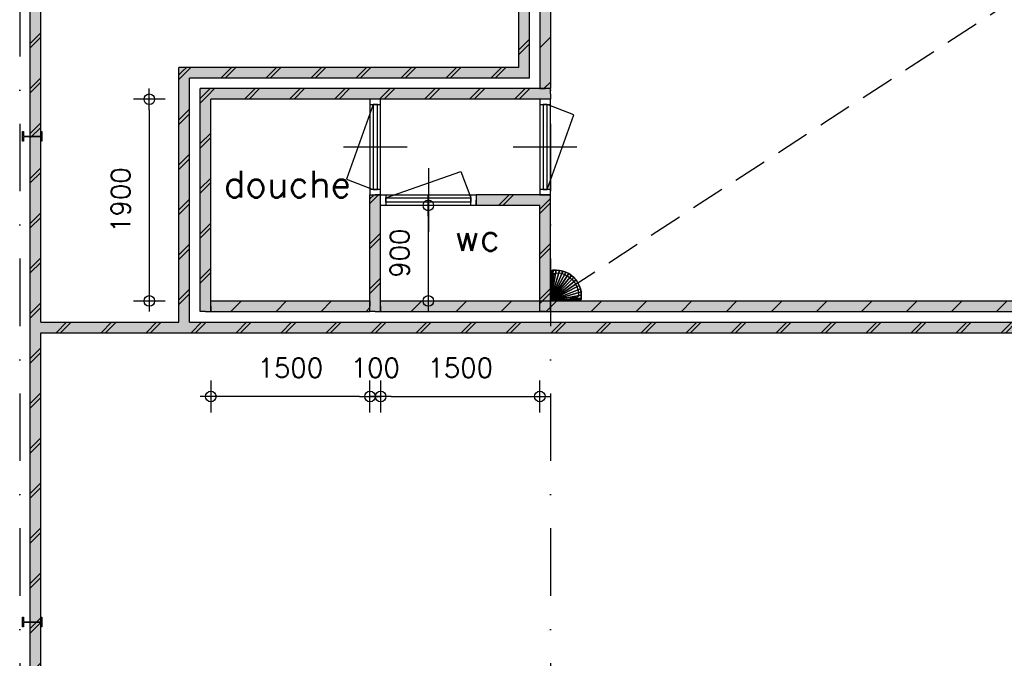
# Model space of a CAD drawing. Extents: x 0 to 114000, y -59400 to 0.
# Tile 14 of 24: x 69300 to 78576, y -44830 to -38814. Entities that reach past the tile are written whole.
import ezdxf
from ezdxf.enums import TextEntityAlignment as Align

# ---------------------------------------------------------------- set-up
doc = ezdxf.new("R2010")
doc.units = 0
doc.header["$LTSCALE"] = 100
doc.header["$MEASUREMENT"] = 0
doc.header["$PDMODE"] = 1
doc.header["$PDSIZE"] = -3
doc.linetypes.add('DASHDOT2', pattern=[12.7, 6.35, -3.175, 0, -3.175])
doc.linetypes.add('HIDDEN2', pattern=[4.7625, 3.175, -1.5875])
doc.layers.get('0').update_dxf_attribs({"linetype": 'CONTINUOUS'})
doc.layers.get('DEFPOINTS').update_dxf_attribs({"linetype": 'CONTINUOUS'})
for name, color, linetype in [('A--A21--_F123-', 9, 'CONTINUOUS'), ('A--L$7A-_STRAMIEN', 1, 'DASHDOT2'), ('A--L21--', 7, 'CONTINUOUS'), ('A--L21--_F1---', 7, 'CONTINUOUS'), ('A--L21--_F123-', 1, 'CONTINUOUS'), ('A--L28--', 7, 'CONTINUOUS'), ('A--L28--_F1---', 1, 'HIDDEN2'), ('A--L31--_F123-', 7, 'CONTINUOUS'), ('A--L74--', 7, 'CONTINUOUS'), ('A--L74--_F---403', 24, 'CONTINUOUS'), ('A--L74--_F-23-', 7, 'CONTINUOUS'), ('A--L74--_F1---', 7, 'CONTINUOUS'), ('A--M$1A-_F123-_MAATV', 7, 'CONTINUOUS'), ('A--T$1A-_F123-_0_25MM', 2, 'CONTINUOUS'), ('X--LP---_F1---', 9, 'CONTINUOUS'), ('X--LR---_CP', 7, 'CONTINUOUS')]:
    doc.layers.add(name, color=color, linetype=linetype)
doc.styles.add('0_25', font='ROMANS.shx', dxfattribs={"height": 250})
doc.styles.add('MISO', font='ROMANS.shx')
doc.dimstyles.new('DLV18', dxfattribs={"dimscale": 100, "dimtxt": 1.8, "dimasz": 1, "dimexe": 0, "dimexo": 0, "dimgap": 0, "dimtad": 0, "dimdec": 0, "dimrnd": 1, "dimzin": 0, "dimtxsty": 'MISO', "dimblk1": '$DIMDLV', "dimblk2": '$DIMDLV', "dimsah": 1, "dimcen": 0, "dimse1": 1, "dimse2": 1, "dimclrd": 256, "dimclre": 256, "dimclrt": 1, "dimazin": 3, "dimtfac": 1, "dimtdec": 0, "dimtix": 1, "dimtmove": 0, "dimatfit": 3, "dimtvp": 1.5, "dimtolj": 1, "dimtzin": 0})

# ---------------------------------------------------------------- blocks, each defined once
blk = doc.blocks.new('*U248')
at = {"layer": 'A--A21--_F123-', "linetype": 'CONTINUOUS'}
for p, q in [((-50, 10731.9), (50, 10831.9)), ((-50, 10689.5), (50, 10789.5)), ((-50, 10307.9), (50, 10407.9)), ((-50, 10265.5), (50, 10365.5)), ((-50, 9883.9), (50, 9983.9)), ((-50, 9841.5), (50, 9941.5)), ((-50, 9459.9), (50, 9559.9)), ((-50, 9417.5), (50, 9517.5)), ((-50, 9035.9), (50, 9135.9)), ((-50, 8993.5), (50, 9093.5)), ((-50, 8611.9), (50, 8711.9)), ((-50, 8569.5), (50, 8669.5)), ((-50, 8187.9), (50, 8287.9)), ((-50, 8145.5), (50, 8245.5)), ((-50, 7763.9), (50, 7863.9)), ((-50, 7721.5), (50, 7821.5)), ((-50, 7339.9), (50, 7439.9)), ((-50, 7297.5), (50, 7397.5)), ((-50, 6915.9), (50, 7015.9)), ((-50, 6873.5), (50, 6973.5)), ((-50, 6491.9), (50, 6591.9)), ((-50, 6449.5), (50, 6549.5)), ((-50, 6067.9), (50, 6167.9)), ((-50, 6025.5), (50, 6125.5)), ((-50, 5643.9), (50, 5743.9)), ((-50, 5601.5), (50, 5701.5)), ((-50, 5219.9), (50, 5319.9)), ((-50, 5177.5), (50, 5277.5)), ((-50, 4795.9), (50, 4895.9)), ((-50, 4753.5), (50, 4853.5)), ((-50, 4371.9), (50, 4471.9)), ((-50, 4329.5), (50, 4429.5)), ((-50, 3947.9), (50, 4047.9)), ((-50, 3905.5), (50, 4005.5)), ((-50, 3523.9), (50, 3623.9)), ((-50, 3481.5), (50, 3581.5)), ((-50, 3099.9), (50, 3199.9)), ((-50, 3057.5), (50, 3157.5)), ((-50, 2675.9), (50, 2775.9)), ((-50, 2633.5), (50, 2733.5)), ((-50, 2251.9), (50, 2351.9)), ((-50, 2209.5), (50, 2309.5)), ((-50, 1827.9), (50, 1927.9)), ((-50, 1785.5), (50, 1885.5)), ((-50, 1403.9), (50, 1503.9)), ((-50, 1361.5), (50, 1461.5)), ((-50, 979.9), (50, 1079.9)), ((-50, 937.5), (50, 1037.5)), ((-50, 555.9), (50, 655.9)), ((-50, 513.5), (50, 613.5)), ((-50, 131.9), (50, 231.9)), ((-50, 89.5), (50, 189.5))]:
    blk.add_line(p, q, dxfattribs=at)
blk = doc.blocks.new('*U59')
at = {"layer": 'A--L21--_F1---', "color": 2, "linetype": 'CONTINUOUS'}
for points in [[(50, 50), (50, 50), (50, 10950), (50, 10950)], [(-50, 0), (-50, 0), (-50, 10850), (-50, 10850)]]:
    blk.add_lwpolyline(points, dxfattribs=at)
at = {"layer": 'X--LP---_F1---'}
for points in [[(0, 10900), (50, 10950), (0, 0), (50, 50)], [(0, 0), (-50, 0), (0, 10900), (-50, 10850)]]:
    blk.add_solid(points, dxfattribs=at)
blk.add_blockref('*U248', (0, 0))
blk = doc.blocks.new('QD20564-')
at = {"layer": 'A--L28--_F1---', "color": 2, "linetype": 'CONTINUOUS'}
blk.add_lwpolyline([(45.5, -90), (-45.5, -90), (-45.5, -82), (-9.65, -82, 0.4142136), (-2.65, -75), (-2.65, 75, 0.4142136), (-9.65, 82), (-45.5, 82), (-45.5, 90), (45.5, 90), (45.5, 82), (9.65, 82, 0.4142136), (2.65, 75), (2.65, -75, 0.4142136), (9.65, -82), (45.5, -82)], format="xyb", close=True, dxfattribs=at)
at = {"layer": 'X--LR---_CP', "color": 4, "linetype": 'CONTINUOUS'}
for p in [(-2.65, 0), (0, 0), (2.65, 0)]:
    blk.add_point(p, dxfattribs=at)
blk = doc.blocks.new('$DIMDLV')
at = {"color": 0}
for p, q in [((0, -1.5), (0, 1.5)), ((-1, 0), (1, 0))]:
    blk.add_line(p, q, dxfattribs=at)
blk.add_circle((0, 0), 0.5, dxfattribs=at)
blk = doc.blocks.new('*D95')
at = {"linetype": 'BYBLOCK'}
blk.add_line((86600, -25283.9), (86600, -7383.9), dxfattribs=at)
at = {"layer": 'DEFPOINTS', "color": 0, "linetype": 'BYBLOCK'}
for p in [(70200, -7283.9), (86600, -7283.9), (70200, -25383.9)]:
    blk.add_point(p, dxfattribs=at)
at = {"linetype": 'BYBLOCK', "xscale": 100, "yscale": 100, "zscale": 100}
for p, rotation in [((86600, -7283.9), 90), ((86600, -25383.9), 270)]:
    blk.add_blockref('$DIMDLV', p, dxfattribs=dict(at, rotation=rotation))
at = {"color": 1, "linetype": 'BYBLOCK', "insert": (86330, -16333.9), "char_height": 180, "attachment_point": 5, "rotation": 90, "style": 'MISO'}
blk.add_mtext('\\A1;18100', dxfattribs=at)
blk = doc.blocks.new('*D97')
at = {"linetype": 'BYBLOCK'}
blk.add_line((86400, -48963.9), (86400, -41863.9), dxfattribs=at)
at = {"layer": 'DEFPOINTS', "color": 0, "linetype": 'BYBLOCK'}
for p in [(69500, -41763.9), (86400, -41763.9), (69500, -49063.9)]:
    blk.add_point(p, dxfattribs=at)
at = {"linetype": 'BYBLOCK', "xscale": 100, "yscale": 100, "zscale": 100}
for p, rotation in [((86400, -41763.9), 90), ((86400, -49063.9), 270)]:
    blk.add_blockref('$DIMDLV', p, dxfattribs=dict(at, rotation=rotation))
at = {"color": 1, "linetype": 'BYBLOCK', "insert": (86130, -45413.9), "char_height": 180, "attachment_point": 5, "rotation": 90, "style": 'MISO'}
blk.add_mtext('\\A1;7300', dxfattribs=at)
blk = doc.blocks.new('*D98')
at = {"linetype": 'BYBLOCK'}
for p, q in [((86400, -41563.9), (86400, -41463.9)), ((86400, -41763.9), (86400, -41663.9)), ((86400, -41863.9), (86400, -41963.9))]:
    blk.add_line(p, q, dxfattribs=at)
at = {"layer": 'DEFPOINTS', "color": 0, "linetype": 'BYBLOCK'}
for p in [(69500, -41663.9), (86400, -41663.9), (69500, -41763.9)]:
    blk.add_point(p, dxfattribs=at)
at = {"linetype": 'BYBLOCK', "xscale": 100, "yscale": 100, "zscale": 100}
for p, rotation in [((86400, -41663.9), 270), ((86400, -41763.9), 90)]:
    blk.add_blockref('$DIMDLV', p, dxfattribs=dict(at, rotation=rotation))
at = {"color": 1, "linetype": 'BYBLOCK', "insert": (86130, -41713.9), "char_height": 180, "attachment_point": 5, "rotation": 90, "style": 'MISO'}
blk.add_mtext('\\A1;100', dxfattribs=at)
blk = doc.blocks.new('*D99')
at = {"linetype": 'BYBLOCK'}
blk.add_line((86400, -41563.9), (86400, -30863.9), dxfattribs=at)
at = {"layer": 'DEFPOINTS', "color": 0, "linetype": 'BYBLOCK'}
for p in [(69500, -30763.9), (86400, -30763.9), (69500, -41663.9)]:
    blk.add_point(p, dxfattribs=at)
at = {"linetype": 'BYBLOCK', "xscale": 100, "yscale": 100, "zscale": 100}
for p, rotation in [((86400, -30763.9), 90), ((86400, -41663.9), 270)]:
    blk.add_blockref('$DIMDLV', p, dxfattribs=dict(at, rotation=rotation))
at = {"color": 1, "linetype": 'BYBLOCK', "insert": (86130, -36213.9), "char_height": 180, "attachment_point": 5, "rotation": 90, "style": 'MISO'}
blk.add_mtext('\\A1;10900', dxfattribs=at)
blk = doc.blocks.new('*D135')
at = {"layer": 'A--M$1A-_F123-_MAATV', "linetype": 'CONTINUOUS'}
blk.add_line((69600, -50263.9), (73900, -50263.9), dxfattribs=at)
at = {"layer": 'DEFPOINTS', "color": 0, "linetype": 'CONTINUOUS'}
for p in [(74000, -39243.7), (69500, -49063.9), (74000, -50263.9)]:
    blk.add_point(p, dxfattribs=at)
at = {"layer": 'A--M$1A-_F123-_MAATV', "linetype": 'CONTINUOUS', "xscale": 100, "yscale": 100, "zscale": 100, "rotation": 180}
blk.add_blockref('$DIMDLV', (69500, -50263.9), dxfattribs=at)
at = {"layer": 'A--M$1A-_F123-_MAATV', "linetype": 'CONTINUOUS', "xscale": 100, "yscale": 100, "zscale": 100}
blk.add_blockref('$DIMDLV', (74000, -50263.9), dxfattribs=at)
at = {"layer": 'A--M$1A-_F123-_MAATV', "color": 1, "linetype": 'CONTINUOUS', "insert": (71750, -49993.9), "char_height": 180, "attachment_point": 5, "style": 'MISO'}
blk.add_mtext('\\A1;4500', dxfattribs=at)
blk = doc.blocks.new('*D136')
at = {"layer": 'A--M$1A-_F123-_MAATV', "linetype": 'CONTINUOUS'}
for p, q in [((73900, -50263.9), (73800, -50263.9)), ((74000, -50263.9), (74300, -50263.9)), ((74400, -50263.9), (74500, -50263.9))]:
    blk.add_line(p, q, dxfattribs=at)
at = {"layer": 'DEFPOINTS', "color": 0, "linetype": 'CONTINUOUS'}
for p in [(74000, -39243.7), (74300, -39563.9), (74300, -50263.9)]:
    blk.add_point(p, dxfattribs=at)
at = {"layer": 'A--M$1A-_F123-_MAATV', "linetype": 'CONTINUOUS', "xscale": 100, "yscale": 100, "zscale": 100}
blk.add_blockref('$DIMDLV', (74000, -50263.9), dxfattribs=at)
at = {"layer": 'A--M$1A-_F123-_MAATV', "linetype": 'CONTINUOUS', "xscale": 100, "yscale": 100, "zscale": 100, "rotation": 180}
blk.add_blockref('$DIMDLV', (74300, -50263.9), dxfattribs=at)
at = {"layer": 'A--M$1A-_F123-_MAATV', "color": 1, "linetype": 'CONTINUOUS', "insert": (74150, -49993.9), "char_height": 180, "attachment_point": 5, "style": 'MISO'}
blk.add_mtext('\\A1;300', dxfattribs=at)
blk = doc.blocks.new('*D137')
at = {"layer": 'A--M$1A-_F123-_MAATV', "linetype": 'CONTINUOUS'}
blk.add_line((74400, -50263.9), (84200, -50263.9), dxfattribs=at)
at = {"layer": 'DEFPOINTS', "color": 0, "linetype": 'CONTINUOUS'}
for p in [(74300, -39563.9), (84300, -41463.9), (84300, -50263.9)]:
    blk.add_point(p, dxfattribs=at)
at = {"layer": 'A--M$1A-_F123-_MAATV', "linetype": 'CONTINUOUS', "xscale": 100, "yscale": 100, "zscale": 100, "rotation": 180}
blk.add_blockref('$DIMDLV', (74300, -50263.9), dxfattribs=at)
at = {"layer": 'A--M$1A-_F123-_MAATV', "linetype": 'CONTINUOUS', "xscale": 100, "yscale": 100, "zscale": 100}
blk.add_blockref('$DIMDLV', (84300, -50263.9), dxfattribs=at)
at = {"layer": 'A--M$1A-_F123-_MAATV', "color": 1, "linetype": 'CONTINUOUS', "insert": (79300, -49993.9), "char_height": 180, "attachment_point": 5, "style": 'MISO'}
blk.add_mtext('\\A1;10000', dxfattribs=at)
blk = doc.blocks.new('*D151')
at = {"layer": 'A--M$1A-_F123-_MAATV', "linetype": 'CONTINUOUS'}
blk.add_line((69600, -51463.9), (82700, -51463.9), dxfattribs=at)
at = {"layer": 'DEFPOINTS', "color": 0, "linetype": 'CONTINUOUS'}
for p in [(82800, -41763.9), (69500, -49063.9), (82800, -51463.9)]:
    blk.add_point(p, dxfattribs=at)
at = {"layer": 'A--M$1A-_F123-_MAATV', "linetype": 'CONTINUOUS', "xscale": 100, "yscale": 100, "zscale": 100, "rotation": 180}
blk.add_blockref('$DIMDLV', (69500, -51463.9), dxfattribs=at)
at = {"layer": 'A--M$1A-_F123-_MAATV', "linetype": 'CONTINUOUS', "xscale": 100, "yscale": 100, "zscale": 100}
blk.add_blockref('$DIMDLV', (82800, -51463.9), dxfattribs=at)
at = {"layer": 'A--M$1A-_F123-_MAATV', "color": 1, "linetype": 'CONTINUOUS', "insert": (76150, -51193.9), "char_height": 180, "attachment_point": 5, "style": 'MISO'}
blk.add_mtext('\\A1;13300', dxfattribs=at)
blk = doc.blocks.new('*U221')
at = {"layer": 'A--A21--_F123-'}
h = blk.add_hatch(dxfattribs=at)
h.set_pattern_fill('ALFABKST', color=256, scale=212, style=0)
h.set_pattern_definition([(45, (0, 106), (-212, 212), []), (45, (42.4, 106), (-212, 212), [])])
h.paths.add_polyline_path([(0, 0), (50, -50), (50, 7250), (0, 7300), (-50, 7300), (-50, 50)])
at = {"layer": 'A--L21--_F1---', "color": 2, "linetype": 'CONTINUOUS'}
for points in [[(-50, 50), (-50, 50), (-50, 7300), (-50, 7300)], [(50, -50), (50, -50), (50, 7250), (50, 7250)]]:
    blk.add_lwpolyline(points, dxfattribs=at)
at = {"layer": 'X--LP---_F1---'}
for points in [[(0, 7300), (-50, 7300), (0, 0), (-50, 50)], [(0, 0), (50, -50), (0, 7300), (50, 7250)]]:
    blk.add_solid(points, dxfattribs=at)
blk = doc.blocks.new('*U382')
at = {"layer": 'A--A21--_F123-', "linetype": 'CONTINUOUS'}
for p, q in [((64.1, -50), (164.1, 50)), ((106.5, -50), (206.5, 50)), ((488.1, -50), (588.1, 50)), ((530.5, -50), (630.5, 50)), ((912.1, -50), (1012.1, 50)), ((954.5, -50), (1054.5, 50)), ((1336.1, -50), (1436.1, 50)), ((1378.5, -50), (1478.5, 50)), ((1760.1, -50), (1860.1, 50)), ((1802.5, -50), (1902.5, 50)), ((2184.1, -50), (2284.1, 50)), ((2226.5, -50), (2326.5, 50)), ((2608.1, -50), (2708.1, 50)), ((2650.5, -50), (2750.5, 50)), ((3032.1, -50), (3132.1, 50)), ((3074.5, -50), (3174.5, 50))]:
    blk.add_line(p, q, dxfattribs=at)
blk = doc.blocks.new('*U222')
at = {"layer": 'A--L21--_F1---', "color": 2, "linetype": 'CONTINUOUS'}
for points in [[(50, 50), (50, 50), (3200, 50), (3200, 50)], [(0, -50), (0, -50), (3200, -50), (3200, -50)]]:
    blk.add_lwpolyline(points, dxfattribs=at)
at = {"layer": 'X--LP---_F1---'}
for points in [[(0, 0), (50, 50), (3200, 0), (3200, 50)], [(3200, 0), (3200, -50), (0, 0), (0, -50)]]:
    blk.add_solid(points, dxfattribs=at)
blk.add_blockref('*U382', (0, 0))
blk = doc.blocks.new('*U325')
at = {"layer": 'A--A21--_F123-', "linetype": 'CONTINUOUS'}
for p, q in [((256.1, -50), (356.1, 50)), ((298.5, -50), (398.5, 50)), ((680.1, -50), (780.1, 50)), ((722.5, -50), (822.5, 50)), ((1104.1, -50), (1204.1, 50)), ((1146.5, -50), (1246.5, 50)), ((1528.1, -50), (1628.1, 50)), ((1570.5, -50), (1670.5, 50)), ((1952.1, -50), (2052.1, 50)), ((1994.5, -50), (2094.5, 50)), ((2376.1, -50), (2476.1, 50)), ((2418.5, -50), (2518.5, 50)), ((2800.1, -50), (2900.1, 50)), ((2842.5, -50), (2942.5, 50)), ((3224.1, -50), (3324.1, 50)), ((3266.5, -50), (3366.5, 50)), ((3648.1, -50), (3748.1, 50)), ((3690.5, -50), (3790.5, 50)), ((4072.1, -50), (4172.1, 50)), ((4114.5, -50), (4214.5, 50)), ((4496.1, -50), (4596.1, 50)), ((4538.5, -50), (4638.5, 50)), ((4920.1, -50), (5020.1, 50)), ((4962.5, -50), (5062.5, 50)), ((5344.1, -50), (5444.1, 50)), ((5386.5, -50), (5486.5, 50)), ((5768.1, -50), (5868.1, 50)), ((5810.5, -50), (5910.5, 50)), ((6192.1, -50), (6292.1, 50)), ((6234.5, -50), (6334.5, 50)), ((6616.1, -50), (6716.1, 50)), ((6658.5, -50), (6758.5, 50)), ((7040.1, -50), (7140.1, 50)), ((7082.5, -50), (7182.5, 50)), ((7464.1, -50), (7564.1, 50)), ((7506.5, -50), (7606.5, 50)), ((7888.1, -50), (7988.1, 50)), ((7930.5, -50), (8030.5, 50)), ((8312.1, -50), (8412.1, 50)), ((8354.5, -50), (8454.5, 50)), ((8736.1, -50), (8750, -36.1))]:
    blk.add_line(p, q, dxfattribs=at)
blk = doc.blocks.new('*U261')
at = {"layer": 'A--L21--_F1---', "color": 2, "linetype": 'CONTINUOUS'}
for points in [[(0, 50), (0, 50), (8750, 50), (8750, 0)], [(0, -50), (0, -50), (8750, -50), (8750, 0)]]:
    blk.add_lwpolyline(points, dxfattribs=at)
at = {"layer": 'X--LP---_F1---'}
for points in [[(0, 0), (0, 50), (8750, 0), (8750, 50)], [(8750, 0), (8750, -50), (0, 0), (0, -50)]]:
    blk.add_solid(points, dxfattribs=at)
at = {"layer": 'A--A21--_F123-'}
blk.add_blockref('*U325', (0, 0), dxfattribs=at)
blk = doc.blocks.new('*U398')
at = {"layer": 'A--A21--_F123-', "linetype": 'CONTINUOUS'}
for p, q in [((-50, -312.1), (50, -212.1)), ((-50, -354.5), (50, -254.5)), ((-50, -736.1), (50, -636.1)), ((-50, -778.5), (50, -678.5)), ((-50, -1160.1), (50, -1060.1)), ((-50, -1202.5), (50, -1102.5)), ((-50, -1584.1), (50, -1484.1)), ((-50, -1626.5), (50, -1526.5)), ((-50, -2008.1), (50, -1908.1)), ((-50, -2050.5), (50, -1950.5)), ((-50, -2432.1), (50, -2332.1)), ((-50, -2474.5), (50, -2374.5)), ((-50, -2856.1), (50, -2756.1)), ((-50, -2898.5), (50, -2798.5)), ((-50, -3280.1), (50, -3180.1)), ((-50, -3322.5), (50, -3222.5)), ((-50, -3704.1), (50, -3604.1)), ((-50, -3746.5), (50, -3646.5)), ((-50, -4128.1), (50, -4028.1)), ((-50, -4170.5), (50, -4070.5)), ((-50, -4552.1), (50, -4452.1)), ((-50, -4594.5), (50, -4494.5)), ((-50, -4976.1), (50, -4876.1)), ((-50, -5018.5), (50, -4918.5)), ((-50, -5400.1), (50, -5300.1)), ((-50, -5442.5), (50, -5342.5)), ((-50, -5824.1), (50, -5724.1)), ((-50, -5866.5), (50, -5766.5)), ((-50, -6248.1), (50, -6148.1)), ((-50, -6290.5), (50, -6190.5))]:
    blk.add_line(p, q, dxfattribs=at)
blk = doc.blocks.new('*U307')
at = {"layer": 'A--L21--_F1---', "color": 2, "linetype": 'CONTINUOUS'}
for points in [[(0, 0), (-50, 0), (-50, -6410), (-50, -6410)], [(0, 0), (50, 0), (50, -6510), (50, -6510)]]:
    blk.add_lwpolyline(points, dxfattribs=at)
at = {"layer": 'X--LP---_F1---'}
for points in [[(0, -6460), (-50, -6410), (0, 0), (-50, 0)], [(0, 0), (50, 0), (0, -6460), (50, -6510)]]:
    blk.add_solid(points, dxfattribs=at)
at = {"layer": 'A--A21--_F123-'}
blk.add_blockref('*U398', (0, 0), dxfattribs=at)
blk = doc.blocks.new('*U421')
at = {"layer": 'A--A21--_F123-', "linetype": 'CONTINUOUS'}
for p, q in [((287.4, -50), (387.4, 50)), ((711.6, -50), (811.6, 50)), ((1135.9, -50), (1235.9, 50)), ((1560.2, -50), (1660.2, 50)), ((1984.4, -50), (2084.4, 50)), ((2408.7, -50), (2508.7, 50)), ((2833, -50), (2933, 50)), ((3257.2, -50), (3357.2, 50)), ((3681.5, -50), (3781.5, 50)), ((4105.8, -50), (4205.8, 50)), ((4530, -50), (4630, 50)), ((4954.3, -50), (5054.3, 50)), ((5378.5, -50), (5478.5, 50)), ((5802.8, -50), (5902.8, 50))]:
    blk.add_line(p, q, dxfattribs=at)
blk = doc.blocks.new('*U320')
at = {"layer": 'A--L21--_F1---', "color": 2, "linetype": 'CONTINUOUS'}
for points in [[(0, 0), (0, 50), (10100, 50), (10100, 0)], [(0, 0), (0, -50), (10100, -50), (10100, 0)]]:
    blk.add_lwpolyline(points, dxfattribs=at)
at = {"layer": 'X--LP---_F1---'}
for points in [[(0, 0), (0, 50), (10100, 0), (10100, 50)], [(10100, 0), (10100, -50), (0, 0), (0, -50)]]:
    blk.add_solid(points, dxfattribs=at)
at = {"layer": 'A--A21--_F123-'}
blk.add_blockref('*U421', (0, 0), dxfattribs=at)
blk = doc.blocks.new('*U369')
at = {"layer": 'A--A21--_F123-', "linetype": 'CONTINUOUS'}
for p, q in [((-50, -284.9), (50, -184.9)), ((-50, -709.1), (50, -609.1)), ((-50, -1133.4), (50, -1033.4)), ((-50, -1557.7), (50, -1457.7)), ((-50, -1981.9), (50, -1881.9)), ((-50, -2406.2), (50, -2306.2)), ((-50, -2830.5), (50, -2730.5)), ((-50, -3254.7), (50, -3154.7)), ((-50, -3679), (50, -3579)), ((-50, -4103.3), (50, -4003.3)), ((-50, -4527.5), (50, -4427.5)), ((-50, -4951.8), (50, -4851.8)), ((-50, -5376.1), (50, -5276.1)), ((-50, -5800.3), (50, -5700.3)), ((-50, -6224.6), (50, -6124.6)), ((-11.2, -6610), (50, -6548.8))]:
    blk.add_line(p, q, dxfattribs=at)
blk = doc.blocks.new('*U323')
at = {"layer": 'A--L21--_F1---', "color": 2, "linetype": 'CONTINUOUS'}
for points in [[(0, 0), (-50, 0), (-50, -6610), (0, -6610)], [(0, 0), (50, 0), (50, -6610), (0, -6610)]]:
    blk.add_lwpolyline(points, dxfattribs=at)
at = {"layer": 'X--LP---_F1---'}
for points in [[(0, -6610), (-50, -6610), (0, 0), (-50, 0)], [(0, 0), (50, 0), (0, -6610), (50, -6610)]]:
    blk.add_solid(points, dxfattribs=at)
at = {"layer": 'A--A21--_F123-'}
blk.add_blockref('*U369', (0, 0), dxfattribs=at)
blk = doc.blocks.new('*U386')
at = {"layer": 'A--A21--_F123-', "linetype": 'CONTINUOUS'}
for p, q in [((-3252.9, 2.9), (-3205.9, 50)), ((-3231.7, -18.3), (-3163.5, 50)), ((-2881.9, -50), (-2781.9, 50)), ((-2839.5, -50), (-2739.5, 50)), ((-2457.9, -50), (-2357.9, 50)), ((-2415.5, -50), (-2315.5, 50)), ((-2033.9, -50), (-1933.9, 50)), ((-1991.5, -50), (-1891.5, 50)), ((-1609.9, -50), (-1509.9, 50)), ((-1567.5, -50), (-1467.5, 50)), ((-1185.9, -50), (-1085.9, 50)), ((-1143.5, -50), (-1043.5, 50)), ((-761.9, -50), (-661.9, 50)), ((-719.5, -50), (-619.5, 50)), ((-337.9, -50), (-237.9, 50)), ((-295.5, -50), (-195.5, 50))]:
    blk.add_line(p, q, dxfattribs=at)
blk = doc.blocks.new('*U354')
at = {"layer": 'A--L21--_F1---', "color": 2, "linetype": 'CONTINUOUS'}
for points in [[(0, 0), (0, 50), (-3300, 50), (-3300, 50)], [(0, 0), (0, -50), (-3200, -50), (-3200, -50)]]:
    blk.add_lwpolyline(points, dxfattribs=at)
at = {"layer": 'X--LP---_F1---'}
for points in [[(-3250, 0), (-3300, 50), (0, 0), (0, 50)], [(0, 0), (0, -50), (-3250, 0), (-3200, -50)]]:
    blk.add_solid(points, dxfattribs=at)
at = {"layer": 'A--A21--_F123-'}
blk.add_blockref('*U386', (0, 0), dxfattribs=at)
blk = doc.blocks.new('*U376')
at = {"layer": 'A--A21--_F123-', "linetype": 'CONTINUOUS'}
for p, q in [((190.3, -50), (290.3, 50)), ((614.6, -50), (714.6, 50)), ((1038.8, -50), (1138.8, 50)), ((1463.1, -50), (1500, -13.1))]:
    blk.add_line(p, q, dxfattribs=at)
blk = doc.blocks.new('*U362')
at = {"layer": 'A--L21--_F1---', "color": 2, "linetype": 'CONTINUOUS'}
for points in [[(0, 0), (0, 50), (1500, 50), (1500, 0)], [(0, 0), (0, -50), (1500, -50), (1500, 0)]]:
    blk.add_lwpolyline(points, dxfattribs=at)
at = {"layer": 'X--LP---_F1---'}
for points in [[(0, 0), (0, 50), (1500, 0), (1500, 50)], [(1500, 0), (1500, -50), (0, 0), (0, -50)]]:
    blk.add_solid(points, dxfattribs=at)
at = {"layer": 'A--A21--_F123-'}
blk.add_blockref('*U376', (0, 0), dxfattribs=at)
blk = doc.blocks.new('*U387')
at = {"layer": 'A--A21--_F123-', "linetype": 'CONTINUOUS'}
for p, q in [((-50, 2005.9), (-2.9, 2052.9)), ((-50, 1963.5), (18.3, 2031.7)), ((-50, 1581.9), (50, 1681.9)), ((-50, 1539.5), (50, 1639.5)), ((-50, 1157.9), (50, 1257.9)), ((-50, 1115.5), (50, 1215.5)), ((-50, 733.9), (50, 833.9)), ((-50, 691.5), (50, 791.5)), ((-50, 309.9), (50, 409.9)), ((-50, 267.5), (50, 367.5))]:
    blk.add_line(p, q, dxfattribs=at)
blk = doc.blocks.new('*U372')
at = {"layer": 'A--L21--_F1---', "color": 2, "linetype": 'CONTINUOUS'}
for points in [[(0, 0), (-50, 0), (-50, 2100), (-50, 2100)], [(0, 0), (50, 0), (50, 2000), (50, 2000)]]:
    blk.add_lwpolyline(points, dxfattribs=at)
at = {"layer": 'X--LP---_F1---'}
for points in [[(0, 0), (-50, 0), (0, 2050), (-50, 2100)], [(0, 2050), (50, 2000), (0, 0), (50, 0)]]:
    blk.add_solid(points, dxfattribs=at)
at = {"layer": 'A--A21--_F123-'}
blk.add_blockref('*U387', (0, 0), dxfattribs=at)
blk = doc.blocks.new('*U392')
at = {"layer": 'A--A21--_F123-', "linetype": 'CONTINUOUS'}
for p, q in [((-50, 2379.9), (-14.9, 2414.9)), ((-50, 2337.5), (6.3, 2393.7)), ((-50, 1955.9), (50, 2055.9)), ((-50, 1913.5), (50, 2013.5)), ((-50, 1531.9), (50, 1631.9)), ((-50, 1489.5), (50, 1589.5)), ((-50, 1107.9), (50, 1207.9)), ((-50, 1065.5), (50, 1165.5)), ((-50, 683.9), (50, 783.9)), ((-50, 641.5), (50, 741.5)), ((-50, 259.9), (50, 359.9)), ((-50, 217.5), (50, 317.5))]:
    blk.add_line(p, q, dxfattribs=at)
blk = doc.blocks.new('*U374')
at = {"layer": 'A--L21--_F1---', "color": 2, "linetype": 'CONTINUOUS'}
for points in [[(-50, 50), (-50, 50), (-50, 2450), (-50, 2450)], [(50, 50), (50, 50), (50, 2350), (50, 2350)]]:
    blk.add_lwpolyline(points, dxfattribs=at)
at = {"layer": 'X--LP---_F1---'}
for points in [[(0, 0), (-50, 50), (0, 2400), (-50, 2450)], [(0, 2400), (50, 2350), (0, 0), (50, 50)]]:
    blk.add_solid(points, dxfattribs=at)
at = {"layer": 'A--A21--_F123-'}
blk.add_blockref('*U392', (0, 0), dxfattribs=at)
blk = doc.blocks.new('*U383')
at = {"layer": 'A--A21--_F123-', "linetype": 'CONTINUOUS'}
for p, q in [((192.1, -50), (292.1, 50)), ((234.5, -50), (334.5, 50)), ((616.1, -50), (716.1, 50)), ((658.5, -50), (758.5, 50)), ((1040.1, -50), (1140.1, 50)), ((1082.5, -50), (1182.5, 50))]:
    blk.add_line(p, q, dxfattribs=at)
blk = doc.blocks.new('*U380')
at = {"layer": 'A--L21--_F1---', "color": 2, "linetype": 'CONTINUOUS'}
for points in [[(50, 50), (50, 50), (1350, 50), (1350, 50)], [(50, -50), (50, -50), (1400, -50), (1400, -50)]]:
    blk.add_lwpolyline(points, dxfattribs=at)
at = {"layer": 'X--LP---_F1---'}
for points in [[(0, 0), (50, 50), (1400, 0), (1350, 50)], [(1400, 0), (1400, -50), (0, 0), (50, -50)]]:
    blk.add_solid(points, dxfattribs=at)
at = {"layer": 'A--A21--_F123-'}
blk.add_blockref('*U383', (0, 0), dxfattribs=at)
blk = doc.blocks.new('*U397')
at = {"layer": 'A--A21--_F123-', "linetype": 'CONTINUOUS'}
for p, q in [((-3214.9, 14.9), (-3179.9, 50)), ((-3193.7, -6.3), (-3137.5, 50)), ((-2855.9, -50), (-2755.9, 50)), ((-2813.5, -50), (-2713.5, 50)), ((-2431.9, -50), (-2331.9, 50)), ((-2389.5, -50), (-2289.5, 50)), ((-2007.9, -50), (-1907.9, 50)), ((-1965.5, -50), (-1865.5, 50)), ((-1583.9, -50), (-1483.9, 50)), ((-1541.5, -50), (-1441.5, 50)), ((-1159.9, -50), (-1059.9, 50)), ((-1117.5, -50), (-1017.5, 50)), ((-735.9, -50), (-635.9, 50)), ((-693.5, -50), (-593.5, 50)), ((-311.9, -50), (-211.9, 50)), ((-269.5, -50), (-169.5, 50))]:
    blk.add_line(p, q, dxfattribs=at)
blk = doc.blocks.new('*U388')
at = {"layer": 'A--L21--_F1---', "color": 2, "linetype": 'CONTINUOUS'}
for points in [[(-50, 50), (-50, 50), (-3250, 50), (-3250, 50)], [(50, -50), (50, -50), (-3150, -50), (-3150, -50)]]:
    blk.add_lwpolyline(points, dxfattribs=at)
at = {"layer": 'X--LP---_F1---'}
for points in [[(-3200, 0), (-3250, 50), (0, 0), (-50, 50)], [(0, 0), (50, -50), (-3200, 0), (-3150, -50)]]:
    blk.add_solid(points, dxfattribs=at)
at = {"layer": 'A--A21--_F123-'}
blk.add_blockref('*U397', (0, 0), dxfattribs=at)
blk = doc.blocks.new('*D402')
at = {"layer": 'A--M$1A-_F123-_MAATV'}
blk.add_line((70521.1, -39663.9), (70521.1, -41363.9), dxfattribs=at)
at = {"layer": 'DEFPOINTS', "color": 0}
for p in [(71100, -39563.9), (70521.1, -41463.9), (71100, -41463.9)]:
    blk.add_point(p, dxfattribs=at)
at = {"layer": 'A--M$1A-_F123-_MAATV', "xscale": 100, "yscale": 100, "zscale": 100}
for p, rotation in [((70521.1, -39563.9), 90), ((70521.1, -41463.9), 270)]:
    blk.add_blockref('$DIMDLV', p, dxfattribs=dict(at, rotation=rotation))
at = {"layer": 'A--M$1A-_F123-_MAATV', "color": 1, "insert": (70251.1, -40513.9), "char_height": 180, "attachment_point": 5, "rotation": 90, "style": 'MISO'}
blk.add_mtext('\\A1;1900', dxfattribs=at)
blk = doc.blocks.new('*D403')
at = {"layer": 'A--M$1A-_F123-_MAATV'}
blk.add_line((72500, -42363.9), (71200, -42363.9), dxfattribs=at)
at = {"layer": 'DEFPOINTS', "color": 0}
for p in [(71100, -39563.9), (72600, -39563.9), (71100, -42363.9)]:
    blk.add_point(p, dxfattribs=at)
at = {"layer": 'A--M$1A-_F123-_MAATV', "xscale": 100, "yscale": 100, "zscale": 100, "rotation": 180}
blk.add_blockref('$DIMDLV', (71100, -42363.9), dxfattribs=at)
at = {"layer": 'A--M$1A-_F123-_MAATV', "xscale": 100, "yscale": 100, "zscale": 100}
blk.add_blockref('$DIMDLV', (72600, -42363.9), dxfattribs=at)
at = {"layer": 'A--M$1A-_F123-_MAATV', "color": 1, "insert": (71850, -42093.9), "char_height": 180, "attachment_point": 5, "style": 'MISO'}
blk.add_mtext('\\A1;1500', dxfattribs=at)
blk = doc.blocks.new('*D405')
at = {"layer": 'A--M$1A-_F123-_MAATV'}
for p, q in [((72500, -42363.9), (72400, -42363.9)), ((72600, -42363.9), (72700, -42363.9)), ((72800, -42363.9), (72900, -42363.9))]:
    blk.add_line(p, q, dxfattribs=at)
at = {"layer": 'DEFPOINTS', "color": 0}
for p in [(72600, -39563.9), (72700, -40563.9), (72700, -42363.9)]:
    blk.add_point(p, dxfattribs=at)
at = {"layer": 'A--M$1A-_F123-_MAATV', "xscale": 100, "yscale": 100, "zscale": 100}
blk.add_blockref('$DIMDLV', (72600, -42363.9), dxfattribs=at)
at = {"layer": 'A--M$1A-_F123-_MAATV', "xscale": 100, "yscale": 100, "zscale": 100, "rotation": 180}
blk.add_blockref('$DIMDLV', (72700, -42363.9), dxfattribs=at)
at = {"layer": 'A--M$1A-_F123-_MAATV', "color": 1, "insert": (72650, -42093.9), "char_height": 180, "attachment_point": 5, "style": 'MISO'}
blk.add_mtext('\\A1;100', dxfattribs=at)
blk = doc.blocks.new('*D406')
at = {"layer": 'A--M$1A-_F123-_MAATV'}
blk.add_line((72800, -42363.9), (74100, -42363.9), dxfattribs=at)
at = {"layer": 'DEFPOINTS', "color": 0}
for p in [(72700, -39563.9), (74200, -40563.9), (74200, -42363.9)]:
    blk.add_point(p, dxfattribs=at)
at = {"layer": 'A--M$1A-_F123-_MAATV', "xscale": 100, "yscale": 100, "zscale": 100, "rotation": 180}
blk.add_blockref('$DIMDLV', (72700, -42363.9), dxfattribs=at)
at = {"layer": 'A--M$1A-_F123-_MAATV', "xscale": 100, "yscale": 100, "zscale": 100}
blk.add_blockref('$DIMDLV', (74200, -42363.9), dxfattribs=at)
at = {"layer": 'A--M$1A-_F123-_MAATV', "color": 1, "insert": (73450, -42093.9), "char_height": 180, "attachment_point": 5, "style": 'MISO'}
blk.add_mtext('\\A1;1500', dxfattribs=at)
blk = doc.blocks.new('*D407')
at = {"layer": 'A--M$1A-_F123-_MAATV'}
blk.add_line((73149.4, -40663.9), (73149.4, -41363.9), dxfattribs=at)
at = {"layer": 'DEFPOINTS', "color": 0}
for p in [(72700, -40563.9), (72700, -41463.9), (73149.4, -41463.9)]:
    blk.add_point(p, dxfattribs=at)
at = {"layer": 'A--M$1A-_F123-_MAATV', "xscale": 100, "yscale": 100, "zscale": 100}
for p, rotation in [((73149.4, -40563.9), 90), ((73149.4, -41463.9), 270)]:
    blk.add_blockref('$DIMDLV', p, dxfattribs=dict(at, rotation=rotation))
at = {"layer": 'A--M$1A-_F123-_MAATV', "color": 1, "insert": (72879.4, -41013.9), "char_height": 180, "attachment_point": 5, "rotation": 90, "style": 'MISO'}
blk.add_mtext('\\A1;900', dxfattribs=at)
blk = doc.blocks.new('*U411')
at = {"layer": 'A--A21--_F123-', "linetype": 'CONTINUOUS'}
for p, q in [((-50, 965.9), (50, 1065.9)), ((-50, 923.5), (50, 1023.5)), ((-50, 541.9), (50, 641.9)), ((-50, 499.5), (50, 599.5)), ((-50, 117.9), (50, 217.9)), ((-50, 75.5), (50, 175.5))]:
    blk.add_line(p, q, dxfattribs=at)
blk = doc.blocks.new('*U408')
at = {"layer": 'A--L21--_F1---', "color": 2, "linetype": 'CONTINUOUS'}
for points in [[(0, 0), (50, 0), (50, 1100), (50, 1100)], [(0, 0), (-50, 0), (-50, 1000), (-50, 1000)]]:
    blk.add_lwpolyline(points, dxfattribs=at)
at = {"layer": 'X--LP---_F1---'}
for points in [[(0, 0), (-50, 0), (0, 1050), (-50, 1000)], [(0, 1050), (50, 1100), (0, 0), (50, 0)]]:
    blk.add_solid(points, dxfattribs=at)
at = {"layer": 'A--A21--_F123-'}
blk.add_blockref('*U411', (0, 0), dxfattribs=at)
blk = doc.blocks.new('*U423')
at = {"layer": 'A--A21--_F123-', "linetype": 'CONTINUOUS'}
for p, q in [((-50, 1061.9), (-11.9, 1100)), ((-50, 1019.5), (30.5, 1100)), ((-50, 637.9), (50, 737.9)), ((-50, 595.5), (50, 695.5)), ((-50, 213.9), (50, 313.9)), ((-50, 171.5), (50, 271.5))]:
    blk.add_line(p, q, dxfattribs=at)
blk = doc.blocks.new('*U415')
at = {"layer": 'A--L21--_F1---', "color": 2, "linetype": 'CONTINUOUS'}
for points in [[(0, 0), (-50, 0), (-50, 1100), (0, 1100)], [(0, 0), (50, 0), (50, 1100), (0, 1100)]]:
    blk.add_lwpolyline(points, dxfattribs=at)
at = {"layer": 'X--LP---_F1---'}
for points in [[(0, 0), (-50, 0), (0, 1100), (-50, 1100)], [(0, 1100), (50, 1100), (0, 0), (50, 0)]]:
    blk.add_solid(points, dxfattribs=at)
at = {"layer": 'A--A21--_F123-'}
blk.add_blockref('*U423', (0, 0), dxfattribs=at)
blk = doc.blocks.new('*U419')
at = {"layer": 'A--A21--_F123-', "linetype": 'CONTINUOUS'}
for p, q in [((-439.9, -50), (-339.9, 50)), ((-397.5, -50), (-297.5, 50))]:
    blk.add_line(p, q, dxfattribs=at)
blk = doc.blocks.new('*U418')
at = {"layer": 'A--L21--_F1---', "color": 2, "linetype": 'CONTINUOUS'}
for points in [[(50, 50), (50, 50), (-650, 50), (-650, 0)], [(-50, -50), (-50, -50), (-650, -50), (-650, 0)]]:
    blk.add_lwpolyline(points, dxfattribs=at)
at = {"layer": 'X--LP---_F1---'}
for points in [[(0, 0), (50, 50), (-650, 0), (-650, 50)], [(-650, 0), (-650, -50), (0, 0), (-50, -50)]]:
    blk.add_solid(points, dxfattribs=at)
at = {"layer": 'A--A21--_F123-'}
blk.add_blockref('*U419', (0, 0), dxfattribs=at)
blk = doc.blocks.new('Q070046-')
at = {"layer": 'A--L74--_F-23-', "color": 1, "linetype": 'CONTINUOUS'}
for p, q in [((83.6, -83.6), (20, -20)), ((20, -90.7), (20, -20)), ((20, -20), (90.7, -20))]:
    blk.add_line(p, q, dxfattribs=at)
for points in [[(0, 0), (265, 0, -0.41), (290, -25), (290, -55, -0.41), (55, -290), (25, -290, -0.41), (0, -265)], [(30, -30), (240, -30, -0.41), (265, -55, -0.41), (55, -265, -0.41), (30, -240)]]:
    blk.add_lwpolyline(points, format="xyb", close=True, dxfattribs=at)
at = {"layer": 'A--L74--_F-23-', "color": 255}
blk.add_circle((0, 0), 0.0123, dxfattribs=at)
at = {"layer": 'A--L74--_F1---', "color": 1, "linetype": 'CONTINUOUS'}
for points in [[(0, 0), (265, 0, -0.41), (290, -25), (290, -55, -0.41), (55, -290), (25, -290, -0.41), (0, -265)], [(30, -30), (240, -30, -0.41), (265, -55, -0.41), (55, -265, -0.41), (30, -240)]]:
    blk.add_lwpolyline(points, format="xyb", close=True, dxfattribs=at)
at = {"layer": 'X--LR---_CP'}
for p in [(300, 0), (0, -300), (0, -300)]:
    blk.add_point(p, dxfattribs=at)
at = {"layer": 'A--L74--_F---403', "linetype": 'CONTINUOUS'}
mesh = blk.add_polyface(dxfattribs=at)
corners = [(0, 0, 650), (265, 0, 650), (268.3, -0.2, 650), (271.5, -0.9, 650), (274.5, -2, 650), (277.5, -3.4, 650), (280.2, -5.2, 650), (282.6, -7.4, 650), (284.8, -9.8, 650), (286.6, -12.5, 650), (288, -15.5, 650), (289.1, -18.5, 650), (289.8, -21.7, 650), (290, -25, 650), (290, -55, 650), (287.8, -85.6, 650), (281.6, -115.7, 650), (271.7, -144.7, 650), (258, -172.1, 650), (240.9, -197.6, 650), (220.7, -220.7, 650), (197.6, -240.9, 650), (172.1, -258, 650), (144.7, -271.7, 650), (115.7, -281.6, 650), (85.6, -287.8, 650), (55, -290, 650), (25, -290, 650), (21.7, -289.8, 650), (18.5, -289.1, 650), (15.5, -288, 650), (12.5, -286.6, 650), (9.8, -284.8, 650), (7.4, -282.6, 650), (5.2, -280.2, 650), (3.4, -277.5, 650), (2, -274.5, 650), (0.9, -271.5, 650), (0.2, -268.3, 650), (0, -265, 650), (0, 0, 850), (265, 0, 850), (268.3, -0.2, 850), (271.5, -0.9, 850), (274.5, -2, 850), (277.5, -3.4, 850), (280.2, -5.2, 850), (282.6, -7.4, 850), (284.8, -9.8, 850), (286.6, -12.5, 850), (288, -15.5, 850), (289.1, -18.5, 850), (289.8, -21.7, 850), (290, -25, 850), (290, -55, 850), (287.8, -85.6, 850), (281.6, -115.7, 850), (271.7, -144.7, 850), (258, -172.1, 850), (240.9, -197.6, 850), (220.7, -220.7, 850), (197.6, -240.9, 850), (172.1, -258, 850), (144.7, -271.7, 850), (115.7, -281.6, 850), (85.6, -287.8, 850), (55, -290, 850), (25, -290, 850), (21.7, -289.8, 850), (18.5, -289.1, 850), (15.5, -288, 850), (12.5, -286.6, 850), (9.8, -284.8, 850), (7.4, -282.6, 850), (5.2, -280.2, 850), (3.4, -277.5, 850), (2, -274.5, 850), (0.9, -271.5, 850), (0.2, -268.3, 850), (0, -265, 850)]
mesh.append_faces([[corners[k] for k in face] for face in [(0, 1, 41, 40), (1, 2, 42, 41), (2, 3, 43, 42), (3, 4, 44, 43), (4, 5, 45, 44), (5, 6, 46, 45), (6, 7, 47, 46), (7, 8, 48, 47), (8, 9, 49, 48), (9, 10, 50, 49), (10, 11, 51, 50), (11, 12, 52, 51), (12, 13, 53, 52), (13, 14, 54, 53), (14, 15, 55, 54), (15, 16, 56, 55), (16, 17, 57, 56), (17, 18, 58, 57), (18, 19, 59, 58), (19, 20, 60, 59), (20, 21, 61, 60), (21, 22, 62, 61), (22, 23, 63, 62), (23, 24, 64, 63), (24, 25, 65, 64), (25, 26, 66, 65), (26, 27, 67, 66), (27, 28, 68, 67), (28, 29, 69, 68), (29, 30, 70, 69), (30, 31, 71, 70), (31, 32, 72, 71), (32, 33, 73, 72), (33, 34, 74, 73), (34, 35, 75, 74), (35, 36, 76, 75), (36, 37, 77, 76), (37, 38, 78, 77), (38, 39, 79, 78), (39, 0, 40, 79)]])
mesh.append_faces([[corners[k] for k in face] for face in [(0, 1, 2, 2), (0, 2, 3, 3), (0, 3, 4, 4), (0, 4, 5, 5), (0, 5, 6, 6), (0, 6, 7, 7), (0, 7, 8, 8), (0, 8, 9, 9), (0, 9, 10, 10), (0, 10, 11, 11), (0, 11, 12, 12), (0, 12, 13, 13), (0, 13, 14, 14), (0, 14, 15, 15), (0, 15, 16, 16), (0, 16, 17, 17), (0, 17, 18, 18), (0, 18, 19, 19), (0, 19, 20, 20), (0, 20, 21, 21), (0, 21, 22, 22), (0, 22, 23, 23), (0, 23, 24, 24), (0, 24, 25, 25), (0, 25, 26, 26), (0, 26, 27, 27), (0, 27, 28, 28), (0, 28, 29, 29), (0, 29, 30, 30), (0, 30, 31, 31), (0, 31, 32, 32), (0, 32, 33, 33), (0, 33, 34, 34), (0, 34, 35, 35), (0, 35, 36, 36), (0, 36, 37, 37), (0, 37, 38, 38), (0, 38, 39, 39), (40, 41, 42, 42), (40, 42, 43, 43), (40, 43, 44, 44), (40, 44, 45, 45), (40, 45, 46, 46), (40, 46, 47, 47), (40, 47, 48, 48), (40, 48, 49, 49), (40, 49, 50, 50), (40, 50, 51, 51), (40, 51, 52, 52), (40, 52, 53, 53), (40, 53, 54, 54), (40, 54, 55, 55), (40, 55, 56, 56), (40, 56, 57, 57), (40, 57, 58, 58), (40, 58, 59, 59), (40, 59, 60, 60), (40, 60, 61, 61), (40, 61, 62, 62), (40, 62, 63, 63), (40, 63, 64, 64), (40, 64, 65, 65), (40, 65, 66, 66), (40, 66, 67, 67), (40, 67, 68, 68), (40, 68, 69, 69), (40, 69, 70, 70), (40, 70, 71, 71), (40, 71, 72, 72), (40, 72, 73, 73), (40, 73, 74, 74), (40, 74, 75, 75), (40, 75, 76, 76), (40, 76, 77, 77), (40, 77, 78, 78), (40, 78, 79, 79)]], dxfattribs={"vtx0": -1, "vtx1": -1, "vtx2": -1, "vtx3": -1})

msp = doc.modelspace()

# ---------------------------------------------------------------- linework, layer by layer
at = {"layer": 'A--L$7A-_STRAMIEN'}
for p, q in [((69300, -28363.9), (69300, -49063.9)), ((74300, -28363.9), (74300, -49063.9))]:
    msp.add_line(p, q, dxfattribs=at)
at = {"layer": 'A--L21--_F123-', "color": 8, "linetype": 'HIDDEN2'}
msp.add_line((84300, -34963.9), (74300, -41463.9), dxfattribs=at)
at = {"layer": 'A--L31--_F123-', "color": 1, "linetype": 'CONTINUOUS'}
for p, q in [((72950, -40013.9), (72350, -40013.9)), ((74550, -40013.9), (73950, -40013.9)), ((73150, -40213.9), (73150, -40813.9))]:
    msp.add_line(p, q, dxfattribs=at)
for points in [[(72700, -40463.9), (72700, -39563.9), (72600, -39563.9), (72600, -40463.9)], [(72700, -39613.9), (72700, -39563.9), (72600, -39563.9), (72600, -39613.9)], [(74300, -40463.9), (74300, -39563.9), (74200, -39563.9), (74200, -40463.9)], [(74300, -39613.9), (74300, -39563.9), (74200, -39563.9), (74200, -39613.9)], [(72670, -40413.9), (72670, -39613.9), (72630, -39613.9), (72630, -40413.9)], [(74270, -40413.9), (74270, -39613.9), (74230, -39613.9), (74230, -40413.9)], [(72700, -40463.9), (72700, -40413.9), (72600, -40413.9), (72600, -40463.9)], [(74300, -40463.9), (74300, -40413.9), (74200, -40413.9), (74200, -40463.9)], [(72700, -40463.9), (73600, -40463.9), (73600, -40563.9), (72700, -40563.9)], [(72700, -40463.9), (72750, -40463.9), (72750, -40563.9), (72700, -40563.9)], [(72750, -40493.9), (73550, -40493.9), (73550, -40533.9), (72750, -40533.9)], [(73550, -40463.9), (73600, -40463.9), (73600, -40563.9), (73550, -40563.9)]]:
    msp.add_lwpolyline(points, close=True, dxfattribs=at)
for points in [[(72630, -39613.9), (72380.2, -40318.1), (72630, -40413.9)], [(74270, -40413.9), (74519.8, -39709.7), (74270, -39613.9)], [(72750, -40493.9), (73454.2, -40244.2), (73550, -40493.9)]]:
    msp.add_lwpolyline(points, dxfattribs=at)

# ---------------------------------------------------------------- block references
at = {"layer": 'A--L21--'}
for name, p in [('*U59', (69450, -41713.9)), ('*U307', (74050, -32853.9)), ('*U323', (74250, -32853.9)), ('*U374', (70850, -41713.9)), ('*U388', (74050, -39313.9)), ('*U354', (74300, -39513.9)), ('*U372', (71050, -41563.9)), ('*U415', (72650, -41563.9)), ('*U418', (74250, -40513.9)), ('*U408', (74250, -41563.9)), ('*U362', (71100, -41513.9)), ('*U320', (72700, -41513.9)), ('*U221', (69450, -49013.9)), ('*U380', (69450, -41713.9)), ('*U222', (70850, -41713.9)), ('*U261', (74050, -41713.9))]:
    msp.add_blockref(name, p, dxfattribs=at)
at = {"layer": 'A--L28--', "rotation": 270}
for p in [(69418, -39913.9), (69418, -44488.9)]:
    msp.add_blockref('QD20564-', p, dxfattribs=at)
at = {"layer": 'A--L74--', "rotation": 90}
msp.add_blockref('Q070046-', (74300, -41463.9), dxfattribs=at)

# ---------------------------------------------------------------- texts
at = {"layer": 'A--T$1A-_F123-_0_25MM', "style": '0_25'}
for s, p in [('douche', (71821.3, -40488.1)), ('wc', (73611.2, -40990.5))]:
    msp.add_text(s, height=250, dxfattribs=at).set_placement(p, align=Align.CENTER)

# ---------------------------------------------------------------- dimensions: what is measured, and where the dimension line sits
at = {"layer": 'A--M$1A-_F123-_MAATV', "linetype": 'CONTINUOUS'}
for base, p1, p2, picture, middle in [((86400, -30763.9), (69500, -41663.9), (69500, -30763.9), '*D99', (86130, -36213.9)), ((86400, -41663.9), (69500, -41763.9), (69500, -41663.9), '*D98', (86130, -41713.9)), ((86400, -41763.9), (69500, -49063.9), (69500, -41763.9), '*D97', (86130, -45413.9))]:
    dim = msp.add_linear_dim(base=base, p1=p1, p2=p2, angle=90, dimstyle='DLV18', dxfattribs=at)
    dim.commit()
    dim.dimension.update_dxf_attribs({"geometry": picture, "text_midpoint": middle})
dim = msp.add_linear_dim(base=(85800, -30863.9), p1=(69400, -48963.9), p2=(69400, -30863.9), angle=90, dimstyle='DLV18', dxfattribs=at)
dim.commit()
dim.dimension.update_dxf_attribs({"geometry": '*D95', "text_midpoint": (85530, -39913.9), "insert": (-800, -23580.1)})
for base, p1, p2, picture, middle in [((74000, -50263.9), (69500, -49063.9), (74000, -39243.7), '*D135', (71750, -49993.9)), ((74300, -50263.9), (74000, -39243.7), (74300, -39563.9), '*D136', (74150, -49993.9)), ((84300, -50263.9), (74300, -39563.9), (84300, -41463.9), '*D137', (79300, -49993.9)), ((82800, -51463.9), (69500, -49063.9), (82800, -41763.9), '*D151', (76150, -51193.9))]:
    dim = msp.add_linear_dim(base=base, p1=p1, p2=p2, dimstyle='DLV18', dxfattribs=at)
    dim.commit()
    dim.dimension.update_dxf_attribs({"geometry": picture, "text_midpoint": middle})
at = {"layer": 'A--M$1A-_F123-_MAATV'}
for base, p1, p2, picture, middle in [((70521.1, -41463.9), (71100, -39563.9), (71100, -41463.9), '*D402', (70251.1, -40513.9)), ((73149.4, -41463.9), (72700, -40563.9), (72700, -41463.9), '*D407', (72879.4, -41013.9))]:
    dim = msp.add_linear_dim(base=base, p1=p1, p2=p2, angle=90, dimstyle='DLV18', dxfattribs=at)
    dim.commit()
    dim.dimension.update_dxf_attribs({"geometry": picture, "text_midpoint": middle})
for base, p1, p2, picture, middle in [((71100, -42363.9), (72600, -39563.9), (71100, -39563.9), '*D403', (71850, -42093.9)), ((72700, -42363.9), (72600, -39563.9), (72700, -40563.9), '*D405', (72650, -42093.9)), ((74200, -42363.9), (72700, -39563.9), (74200, -40563.9), '*D406', (73450, -42093.9))]:
    dim = msp.add_linear_dim(base=base, p1=p1, p2=p2, dimstyle='DLV18', dxfattribs=at)
    dim.commit()
    dim.dimension.update_dxf_attribs({"geometry": picture, "text_midpoint": middle})

doc.saveas('drawing.dxf')
